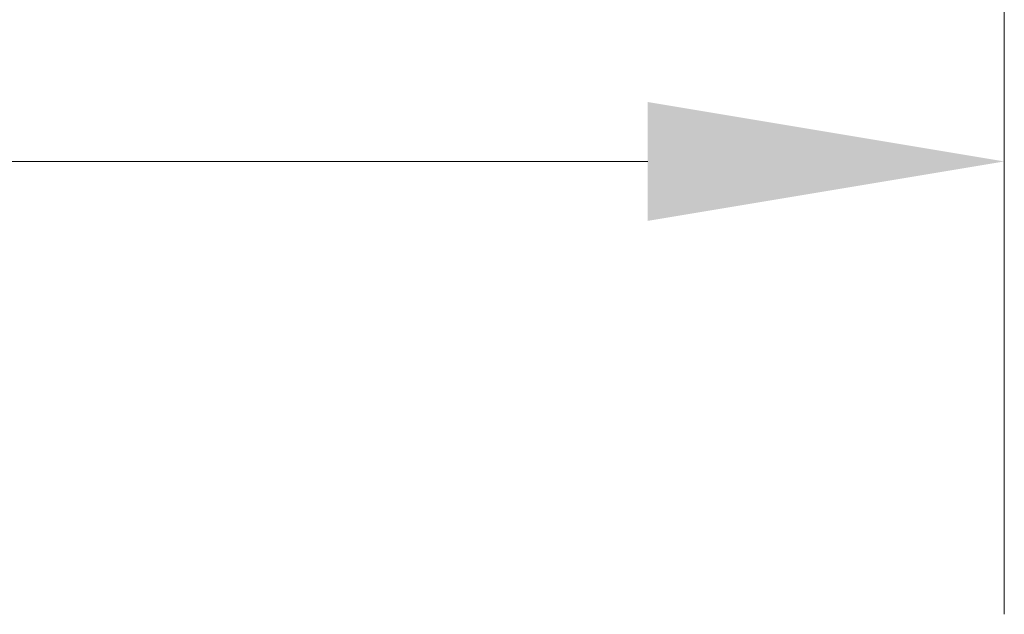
# Model space of a CAD drawing. Header units: inches. Extents: x 16 to 463, y 31 to 294.
# Tile 75 of 110: x 216.91 to 224.68, y 248.25 to 252.94. Entities that reach past the tile are written whole.
import ezdxf

# ---------------------------------------------------------------- set-up
doc = ezdxf.new("R2010")
doc.units = ezdxf.units.IN
doc.header["$LTSCALE"] = 28.571429
doc.header["$MEASUREMENT"] = 0
doc.layers.add('Dimension (ANSI)', color=7, linetype='Continuous', lineweight=5)
doc.styles.add('ROMANS', font='romans.shx')
doc.dimstyles.new('Default (ANSI)', dxfattribs={"dimscale": 28.571429, "dimtxt": 0.1, "dimasz": 0.098425, "dimexe": 0.125, "dimexo": 0.0625, "dimgap": 0.031496, "dimtad": 0, "dimtih": 1, "dimtoh": 1, "dimrnd": 1e-08, "dimzin": 0, "dimdsep": 46, "dimtxsty": 'ROMANS', "dimcen": 0.09, "dimdle": 0.393701, "dimclrd": 256, "dimclre": 256, "dimclrt": 256, "dimadec": 0, "dimazin": 0, "dimtfac": 1, "dimtofl": 0, "dimtmove": 0, "dimatfit": 3, "dimfxl": 1, "dimtolj": 1, "dimtzin": 0, "dimlwd": -1, "dimlwe": -1, "dimarcsym": 0})

# ---------------------------------------------------------------- blocks, each defined once
blk = doc.blocks.new('*D30')
at = {"layer": 'Defpoints', "color": 0, "transparency": 16777216}
for p in [(191.3007, 269.6925), (224.6757, 269.6925), (224.6757, 251.8226)]:
    blk.add_point(p, dxfattribs=at)
at = {"layer": 'Dimension (ANSI)', "transparency": 16777216}
for p, q in [((191.3007, 267.9068), (191.3007, 248.2512)), ((224.6757, 267.9068), (224.6757, 248.2512)), ((194.1128, 251.8226), (201.374, 251.8226)), ((221.8635, 251.8226), (214.6023, 251.8226))]:
    blk.add_line(p, q, dxfattribs=at)
for points in [[(194.1128, 252.2913), (194.1128, 251.3539), (191.3007, 251.8226)], [(221.8635, 252.2913), (221.8635, 251.3539), (224.6757, 251.8226)]]:
    blk.add_solid(points, dxfattribs=at)
at = {"layer": 'Dimension (ANSI)', "transparency": 16777216, "insert": (202.2739, 253.2512), "char_height": 2.85714, "attachment_point": 1, "style": 'ROMANS'}
blk.add_mtext('\\A1;33.37', dxfattribs=at)

msp = doc.modelspace()

# ---------------------------------------------------------------- dimensions: what is measured, and where the dimension line sits
at = {"layer": 'Dimension (ANSI)'}
dim = msp.add_linear_dim(base=(224.6756712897, 251.8226260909), p1=(191.3006712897, 269.6925365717), p2=(224.6756712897, 269.6925365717), angle=180, dimstyle='Default (ANSI)', override={"dimtih": 0, "dimtoh": 0, "dimdec": 2, "dimtp": 0, "dimtm": 0, "dimtdec": 2, "dimatfit": 1}, dxfattribs=at)
dim.commit()
dim.dimension.update_dxf_attribs({"geometry": '*D30', "text_midpoint": (207.9881712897, 251.8226260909), "dimtype": 160})

doc.saveas('drawing.dxf')
